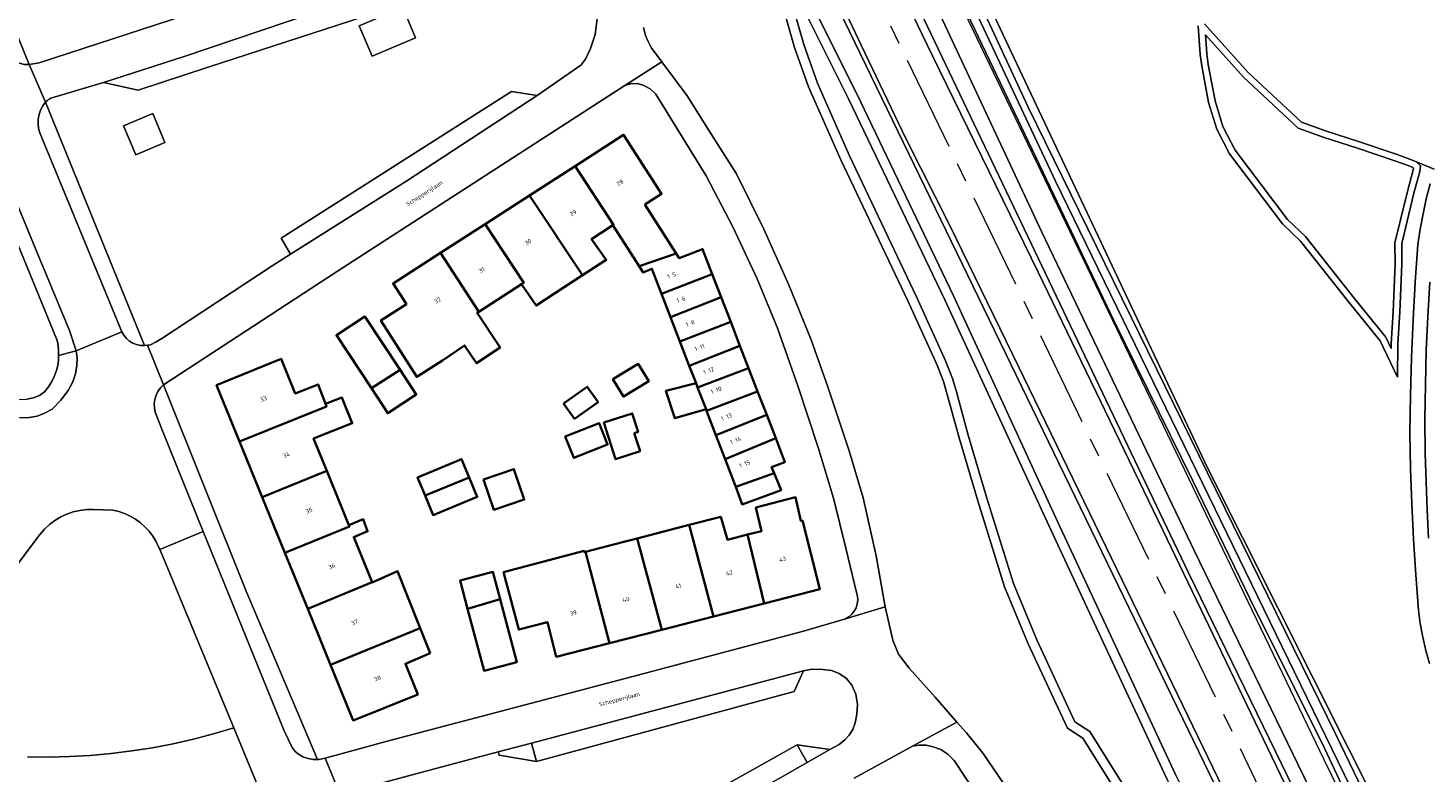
# Model space of a CAD drawing. Header units: metres. Extents: x 229229 to 231729, y 593167 to 595667.
# Tile 136 of 256: x 230561 to 230707, y 593709 to 593787. Entities that reach past the tile are written whole.
import ezdxf
from ezdxf.enums import TextEntityAlignment as Align

# ---------------------------------------------------------------- set-up
doc = ezdxf.new("R2010")
doc.units = ezdxf.units.M
doc.linetypes.add('AM-AS', pattern=[16, 10, -2, 2, -2])
for name, color, linetype, lineweight in [('B-WE-AM-AS_SPOOR-G', 10, 'AM-AS', 18), ('B-WE-GR-GRAS-GV', 60, 'Continuous', 13), ('B-WE-GR-GROENVOORZIENING-GV', 80, 'Continuous', 18), ('B-WE-GW-TALUD_KRUIN-G', 90, 'Continuous', 18), ('B-WE-IE-TERREINAFSCHEIDING_KUNSTMATIG_HEKWERK-G', 20, 'IE-TERREINAFSCHEIDING-KUNSTMATIG', 18), ('B-WE-OG-BEBOUWING-GV', 7, 'Continuous', 35), ('B-WE-OG-BEBOUWING-T18', 10, 'Continuous', 18), ('B-WE-OG-TERREIN_ERF-GV', 7, 'Continuous', 18), ('B-WE-OG-TOPOGRAFIE-T18', 10, 'Continuous', 18), ('B-WE-OG-WATER-GV', 130, 'Continuous', 18), ('B-WE-OG-WATER_SLOOT-GV', 120, 'Continuous', 18), ('B-WE-VH-VERHARDING_GESLOTEN-GV', 252, 'Continuous', 18), ('B-WE-VH-VERHARDING_HALFVERHARDING-GV', 252, 'Continuous', 18), ('B-WE-VH-VERHARDING_OPEN-GV', 252, 'Continuous', 18)]:
    doc.layers.add(name, color=color, linetype=linetype, lineweight=lineweight)
doc.styles.add('NLCS-ISO-M250-T18', font='NLCS-ISO.ttf', dxfattribs={"height": 0.45})
doc.linetypes.add('IE-TERREINAFSCHEIDING-KUNSTMATIG', pattern='A,4,[82,NLCS.SHX,S=0.75,R=90,X=0,Y=0],4,-2', length=10)

msp = doc.modelspace()

# ---------------------------------------------------------------- linework, layer by layer
at = {"layer": 'B-WE-AM-AS_SPOOR-G'}
msp.add_lwpolyline([(230951.44, 593166.818), (230810.226, 593458.066), (230592.127, 593908.8), (230585.772, 593921.529), (230576.722, 593940.573), (230569.244, 593957.571), (230567.217, 593962.522), (230565.577, 593966.849), (230558.025, 593987.803)], dxfattribs=at)
at = {"layer": 'B-WE-GR-GRAS-GV'}
for points in [[(230626.985, 593845.404), (230681.976, 593730.313), (230761.22, 593567.578)], [(230761.22, 593567.578), (230681.976, 593730.313), (230626.985, 593845.404)], [(230710.558, 593656.355), (230701.48, 593674.883), (230695.549, 593687.422), (230686.063, 593706.729), (230675.585, 593728.418), (230664.163, 593751.916), (230656.98, 593766.656), (230652.388, 593775.776), (230647.735, 593785.461), (230641.464, 593798.766), (230636.689, 593808.698), (230629.272, 593823.856), (230622.606, 593837.879), (230621.489, 593839.487), (230622.242, 593837.9), (230631.304, 593818.277), (230692.583, 593691.881), (230714.704, 593645.849)], [(230720.371, 593654.752), (230682.571, 593732.579), (230666.596, 593765.96), (230644.807, 593812.611)], [(230644.807, 593812.611), (230666.596, 593765.96), (230682.571, 593732.579), (230720.371, 593654.752)], [(230644.115, 593807.311), (230655.179, 593784.426), (230666.233, 593761.797), (230679.275, 593734.773), (230691.989, 593708.331), (230702.901, 593685.935), (230710.648, 593670.063)], [(230716.345, 593669.923), (230702.61, 593698.269), (230695.958, 593712.49), (230688.971, 593726.424), (230682.366, 593740.022), (230674.135, 593756.733), (230661.501, 593783.164), (230652.935, 593801.12)]]:
    msp.add_lwpolyline(points, dxfattribs=at)
at = {"layer": 'B-WE-GR-GROENVOORZIENING-GV'}
for points in [[(230634.146, 593846.883), (230683.904, 593741.366), (230702.443, 593704.53), (230711.224, 593685.963)], [(230714.704, 593645.849), (230692.583, 593691.881), (230631.304, 593818.277)], [(230634.353, 593806.218), (230647.294, 593780.369), (230657.38, 593759.307), (230668.501, 593735.173), (230680.584, 593709.213), (230682.872, 593704.693), (230688.001, 593694.048), (230695.319, 593679.635), (230703.573, 593662.387), (230714.281, 593640.947)], [(230606.639, 593792.127), (230579.379, 593783.232), (230572.027, 593780.833), (230568.405, 593781.629), (230562.912, 593779.977), (230562.785, 593779.915), (230562.664, 593779.843), (230562.549, 593779.762), (230562.441, 593779.672), (230562.34, 593779.573), (230572.723, 593754.107), (230573.029, 593754.147), (230573.334, 593754.187), (230573.93, 593754.487), (230574.521, 593754.847), (230586.073, 593762.461), (230587.986, 593763.666), (230586.995, 593765.347), (230611.124, 593780.696), (230613.804, 593780.278), (230618.362, 593783.433), (230618.852, 593784.082), (230619.379, 593785.192), (230619.877, 593786.666), (230620.062, 593788.335)], [(230676.792, 593703.606), (230672.806, 593709.94), (230670.886, 593713.023), (230669.284, 593714.07), (230665.187, 593722.902), (230662.699, 593728.862), (230659.898, 593737.858), (230657.956, 593744.445), (230656.705, 593748.984), (230656.321, 593750.345), (230655.654, 593752.05), (230652.603, 593758.798), (230645.561, 593773.537), (230642.192, 593781.183), (230640.745, 593785.294), (230639.507, 593789.585)], [(230624.924, 593787.389), (230625.132, 593786.536), (230625.368, 593785.984), (230625.716, 593785.308), (230626.83, 593783.795), (230629.486, 593780.228), (230631.972, 593776.278), (230634.664, 593772.056), (230637.504, 593766.295), (230640.083, 593760.527), (230642.474, 593754.709), (230644.21, 593749.792), (230646.448, 593743.086), (230647.928, 593738.159), (230649.275, 593732.088), (230650.221, 593726.761), (230651.019, 593723.292), (230651.623, 593721.816), (230652.733, 593720.351), (230655.442, 593717.3), (230657.723, 593714.715), (230658.723, 593713.582), (230660.476, 593711.428), (230662.619, 593708.242)], [(230707.661, 593772.578), (230705.83, 593773.332), (230706.246, 593772.899), (230706.16, 593772.331), (230705.543, 593770.038), (230704.843, 593767.106), (230704.269, 593764.777), (230704.271, 593762.654), (230704.07, 593757.597), (230703.871, 593754.288), (230703.817, 593750.798), (230702.011, 593754.592), (230698.735, 593758.633), (230693.68, 593765.041), (230691.785, 593766.839), (230686.234, 593774.165), (230684.913, 593776.753), (230684.06, 593779.551), (230683.344, 593783.384), (230683.174, 593784.555), (230682.967, 593787.557)], [(230683.641, 593787.762), (230688.217, 593782.679), (230693.798, 593777.473), (230696.284, 593776.573), (230699.857, 593775.408), (230703.794, 593774.102), (230705.209, 593773.587), (230705.83, 593773.332), (230707.661, 593772.578)], [(230707.169, 593720.825), (230706.789, 593722.204), (230706.471, 593723.599), (230706.214, 593725.007), (230706.02, 593726.425), (230705.743, 593730.128), (230705.515, 593733.834), (230705.335, 593737.543), (230705.204, 593741.255), (230705.121, 593744.967), (230705.185, 593748.915), (230705.299, 593752.862), (230705.464, 593756.807), (230705.679, 593760.749), (230705.945, 593764.689), (230706.202, 593766.284), (230706.503, 593767.872), (230706.846, 593769.451), (230707.233, 593771.02)], [(230560.475, 593711.076), (230562.663, 593711.05), (230564.851, 593711.098), (230567.035, 593711.22), (230569.214, 593711.416), (230571.386, 593711.685), (230573.547, 593712.028), (230575.695, 593712.443), (230577.828, 593712.93), (230579.943, 593713.49), (230582.038, 593714.12), (230574.806, 593731.627), (230574.309, 593732.776), (230573.89, 593733.627), (230573.562, 593734.173), (230573.181, 593734.682), (230572.751, 593735.151), (230572.275, 593735.574), (230571.76, 593735.946), (230571.209, 593736.265), (230570.628, 593736.526), (230570.025, 593736.728), (230569.404, 593736.867), (230567.367, 593736.942), (230566.656, 593736.936), (230565.949, 593736.854), (230565.255, 593736.698), (230564.581, 593736.47), (230563.936, 593736.172), (230563.325, 593735.807), (230562.756, 593735.38), (230562.236, 593734.895), (230561.77, 593734.358), (230559.331, 593731.135)], [(230616.499, 593698.601), (230640.99, 593712.346), (230644.437, 593711.825), (230645.386, 593712.364), (230646.003, 593712.85), (230646.46, 593713.327), (230646.822, 593713.942), (230647.083, 593714.647), (230647.267, 593715.526), (230647.314, 593716.544), (230647.144, 593717.625), (230646.73, 593718.577), (230646.178, 593719.262), (230645.411, 593719.797), (230644.617, 593720.094), (230643.678, 593720.225), (230642.53, 593720.24), (230641.678, 593720.078), (230640.703, 593717.923), (230613.717, 593710.576), (230609.815, 593711.262), (230609.729, 593711.583), (230593.824, 593707.34)], [(230589.27, 593696.612), (230582.038, 593714.12), (230579.943, 593713.49), (230577.828, 593712.93), (230575.695, 593712.443), (230573.547, 593712.028), (230571.386, 593711.685), (230569.214, 593711.416), (230567.035, 593711.22), (230564.851, 593711.098), (230562.663, 593711.05), (230560.475, 593711.076)]]:
    msp.add_lwpolyline(points, dxfattribs=at)
for points in [[(230596.523, 593784.373), (230595.186, 593787.541), (230599.734, 593789.461), (230601.071, 593786.294)], [(230683.734, 593786.613), (230683.87, 593784.629), (230684.034, 593783.498), (230684.74, 593779.717), (230685.565, 593777.017), (230686.83, 593774.539), (230692.307, 593767.307), (230694.198, 593765.515), (230699.281, 593759.071), (230702.607, 593754.968), (230703.163, 593753.8), (230703.171, 593754.314), (230703.37, 593757.631), (230703.571, 593762.668), (230703.569, 593764.861), (230704.163, 593767.272), (230704.865, 593770.21), (230705.474, 593772.475), (230705.502, 593772.663), (230705.428, 593772.74), (230704.957, 593772.935), (230703.564, 593773.44), (230699.639, 593774.744), (230696.056, 593775.911), (230693.426, 593776.863), (230687.717, 593782.187)], [(230574.85, 593775.347), (230571.794, 593774.052), (230570.505, 593777.094), (230573.561, 593778.389)]]:
    msp.add_lwpolyline(points, close=True, dxfattribs=at)
at = {"layer": 'B-WE-GW-TALUD_KRUIN-G'}
msp.add_lwpolyline([(230603.077, 593913.778), (230602.721, 593916.177), (230600.51, 593922.87), (230599.691, 593924.731), (230599.319, 593924.856), (230592.327, 593922.892), (230591.833, 593922.445), (230591.39, 593921.779), (230591.506, 593920.545), (230595.834, 593910.6), (230626.985, 593845.404), (230681.976, 593730.313), (230761.22, 593567.578)], dxfattribs=at)
at = {"layer": 'B-WE-IE-TERREINAFSCHEIDING_KUNSTMATIG_HEKWERK-G'}
msp.add_lwpolyline([(230770.494, 593556.878), (230771.016, 593557.711), (230766.434, 593566.315), (230760.916, 593578.002), (230738.462, 593623.497), (230707.07, 593688.44), (230696.196, 593710.695), (230655.366, 593795.529), (230640.441, 593827.835), (230634.124, 593841.936), (230624.884, 593863.695), (230619.271, 593878.835), (230612.144, 593897.565), (230605.533, 593915.284), (230604.065, 593919.669), (230604.094, 593924.37), (230603.984, 593926.461), (230602.01, 593925.993), (230597.035, 593925.529)], dxfattribs=at)
at = {"layer": 'B-WE-OG-BEBOUWING-GV'}
for points in [[(230625.07, 593768.853), (230626.822, 593769.984), (230622.837, 593776.159), (230617.772, 593772.89), (230621.801, 593766.744), (230621.716, 593766.688), (230624.463, 593762.415), (230628.345, 593763.732)], [(230617.772, 593772.89), (230613.012, 593769.818), (230618.558, 593761.454), (230621.035, 593763.072), (230619.49, 593765.252), (230621.716, 593766.688), (230621.801, 593766.744)], [(230613.012, 593769.818), (230608.34, 593766.803), (230612.396, 593760.673), (230612.171, 593760.528), (230613.702, 593758.285), (230618.558, 593761.454)], [(230607.687, 593757.634), (230612.171, 593760.528), (230612.396, 593760.673), (230608.34, 593766.803), (230603.676, 593763.793)], [(230603.676, 593763.793), (230598.714, 593760.59), (230600.108, 593758.428), (230597.44, 593756.737), (230601.204, 593750.83), (230603.901, 593752.552), (230606.203, 593754.118), (230607.437, 593752.247), (230609.923, 593753.903), (230607.515, 593757.523), (230607.687, 593757.634)], [(230626.816, 593759.521), (230632.113, 593761.589), (230631.102, 593764.2), (230628.652, 593763.252), (230628.345, 593763.732), (230624.463, 593762.415), (230624.899, 593761.737), (230625.804, 593762.149)], [(230632.113, 593761.589), (230626.816, 593759.521), (230627.754, 593757.084), (230633.052, 593759.165)], [(230633.052, 593759.165), (230627.754, 593757.084), (230628.734, 593754.538), (230634.05, 593756.586)], [(230599.455, 593751.566), (230595.78, 593757.143), (230592.796, 593755.177), (230596.449, 593749.635)], [(230629.72, 593751.978), (230635.018, 593754.085), (230634.05, 593756.586), (230628.734, 593754.538)], [(230635.018, 593754.085), (230629.72, 593751.978), (230630.42, 593750.16), (230630.593, 593749.711), (230635.922, 593751.751)], [(230588.477, 593749.097), (230587.002, 593752.717), (230580.256, 593749.969), (230582.662, 593744.063), (230591.758, 593747.739), (230591.653, 593748.012), (230590.877, 593750.033)], [(230621.73, 593750.592), (230622.828, 593748.769), (230625.483, 593750.369), (230624.384, 593752.192)], [(230631.524, 593747.292), (230636.865, 593749.314), (230635.922, 593751.751), (230630.593, 593749.711), (230631.468, 593747.438)], [(230599.455, 593751.566), (230596.449, 593749.635), (230598.165, 593747.03), (230601.149, 593748.996)], [(230616.567, 593748.048), (230617.697, 593746.449), (230620.167, 593748.195), (230619.038, 593749.794)], [(230630.42, 593750.16), (230627.274, 593749.354), (230628.195, 593746.508), (230631.468, 593747.438), (230630.593, 593749.711)], [(230631.524, 593747.292), (230632.505, 593744.744), (230637.818, 593746.854), (230636.865, 593749.314)], [(230591.653, 593748.012), (230591.758, 593747.739), (230582.662, 593744.063), (230585.032, 593738.245), (230591.778, 593740.993), (230590.401, 593744.374), (230594.442, 593745.974), (230593.367, 593748.669)], [(230616.743, 593744.596), (230617.632, 593742.346), (230621.174, 593743.745), (230620.285, 593745.995)], [(230623.952, 593744.946), (230624.353, 593745.073), (230623.742, 593747.007), (230620.787, 593746.052), (230621.992, 593742.232), (230624.561, 593743.062)], [(230638.766, 593744.405), (230637.818, 593746.854), (230632.505, 593744.744), (230633.472, 593742.233)], [(230638.592, 593740.745), (230638.331, 593741.373), (230639.73, 593741.915), (230638.766, 593744.405), (230633.472, 593742.233), (230634.39, 593739.848), (230634.587, 593739.309)], [(230602.063, 593738.407), (230606.689, 593740.294), (230605.893, 593742.22), (230601.276, 593740.311)], [(230587.403, 593732.427), (230594.147, 593735.178), (230594.094, 593735.31), (230591.778, 593740.993), (230585.032, 593738.245)], [(230606.689, 593740.294), (230602.063, 593738.407), (230602.906, 593736.369), (230607.522, 593738.277)], [(230608.191, 593740.106), (230609.273, 593736.912), (230612.454, 593737.99), (230611.372, 593741.184)], [(230638.592, 593740.745), (230634.587, 593739.309), (230635.254, 593737.488), (230639.325, 593738.978)], [(230637.552, 593727.128), (230643.394, 593728.629), (230641.552, 593735.796), (230641.398, 593735.756), (230640.827, 593738.232), (230636.695, 593737.175), (230637.289, 593734.7), (230635.807, 593734.319)], [(230589.789, 593726.57), (230596.516, 593729.364), (230594.598, 593734.071), (230596.056, 593734.668), (230595.579, 593735.954), (230594.094, 593735.31), (230594.147, 593735.178), (230587.403, 593732.427)], [(230633.709, 593733.78), (230633.012, 593736.196), (230629.698, 593735.338), (230632.26, 593725.768), (230637.552, 593727.128), (230635.807, 593734.319)], [(230629.698, 593735.338), (230624.273, 593733.935), (230626.844, 593724.377), (230632.26, 593725.768)], [(230626.844, 593724.377), (230624.273, 593733.935), (230622.86, 593733.569), (230618.868, 593732.508), (230621.362, 593722.968)], [(230618.868, 593732.508), (230618.762, 593732.48), (230618.723, 593732.626), (230610.278, 593730.381), (230611.871, 593724.388), (230614.865, 593725.173), (230615.799, 593721.539), (230621.362, 593722.968)], [(230596.516, 593729.364), (230589.789, 593726.57), (230592.178, 593720.704), (230601.554, 593724.528), (230599.184, 593730.496), (230596.532, 593729.326)], [(230609.924, 593727.578), (230609.166, 593730.428), (230605.73, 593729.515), (230606.517, 593726.553)], [(230609.924, 593727.578), (230606.517, 593726.553), (230608.239, 593720.074), (230611.676, 593720.987)], [(230592.178, 593720.704), (230594.559, 593714.861), (230601.305, 593717.609), (230600.003, 593720.805), (230602.588, 593721.923), (230601.554, 593724.528)]]:
    msp.add_lwpolyline(points, close=True, dxfattribs=at)
at = {"layer": 'B-WE-OG-TERREIN_ERF-GV'}
for points in [[(230482.434, 593805.541), (230526.575, 593772.436), (230557.41, 593749.039), (230558.412, 593748.68), (230558.933, 593748.496), (230559.592, 593748.45), (230560.38, 593748.479), (230561.101, 593748.62), (230561.709, 593748.87), (230562.237, 593749.268), (230562.663, 593749.777), (230563.015, 593750.341), (230563.259, 593750.869), (230563.496, 593751.49), (230563.643, 593752.027), (230563.702, 593752.543), (230563.714, 593753.061), (230563.719, 593753.375), (230563.707, 593753.688), (230563.68, 593754.001), (230563.637, 593754.312), (230563.578, 593754.62), (230550.893, 593785.502), (230537.556, 593817.494)], [(230552.212, 593804.193), (230560.645, 593783.518), (230561.679, 593783.694), (230580.098, 593789.67)], [(230707.201, 593760.742), (230706.993, 593757.158), (230706.841, 593753.571), (230706.746, 593749.982), (230706.709, 593746.391), (230706.728, 593742.801), (230706.821, 593739.851), (230706.943, 593736.902), (230707.092, 593733.954)], [(230661.23, 593704.948), (230657.437, 593710.674), (230656.782, 593711.347), (230656.035, 593711.827), (230655.244, 593712.129), (230654.521, 593712.277), (230653.743, 593712.309), (230653.068, 593712.181), (230646.964, 593708.858)]]:
    msp.add_lwpolyline(points, dxfattribs=at)
for points in [[(230643.242, 593743.345), (230641.078, 593749.899), (230638.934, 593755.923), (230638.942, 593755.923), (230636.806, 593761.074), (230634.301, 593766.451), (230631.476, 593771.861), (230626.219, 593780.394), (230625.63, 593780.955), (230624.901, 593781.362), (230624.26, 593781.521), (230623.576, 593781.49), (230622.962, 593781.302), (230612.443, 593774.523), (230592.815, 593761.826), (230574.681, 593749.988), (230583.351, 593728.403), (230590.803, 593710.783), (230590.984, 593710.778), (230591.629, 593710.948), (230598.248, 593712.753), (230623.684, 593719.439), (230641.675, 593724.216), (230646.062, 593725.523), (230646.416, 593725.73), (230646.725, 593725.998), (230646.981, 593726.317), (230647.174, 593726.679), (230647.298, 593727.069), (230647.349, 593727.476), (230647.325, 593727.884), (230647.226, 593728.282), (230646.123, 593732.767), (230644.807, 593738.145)], [(230628.195, 593746.508), (230627.274, 593749.354), (230630.42, 593750.16), (230629.72, 593751.978), (230628.734, 593754.538), (230627.754, 593757.084), (230626.816, 593759.521), (230625.804, 593762.149), (230624.899, 593761.737), (230624.463, 593762.415), (230621.716, 593766.688), (230619.49, 593765.252), (230621.035, 593763.072), (230618.558, 593761.454), (230613.702, 593758.285), (230612.171, 593760.528), (230607.687, 593757.634), (230607.515, 593757.523), (230609.923, 593753.903), (230607.437, 593752.247), (230606.203, 593754.118), (230603.901, 593752.552), (230601.204, 593750.83), (230597.44, 593756.737), (230600.108, 593758.428), (230598.714, 593760.59), (230603.676, 593763.793), (230608.34, 593766.803), (230613.012, 593769.818), (230617.772, 593772.89), (230622.837, 593776.159), (230626.822, 593769.984), (230625.07, 593768.853), (230628.345, 593763.732), (230628.652, 593763.252), (230631.102, 593764.2), (230632.113, 593761.589), (230633.052, 593759.165), (230634.05, 593756.586), (230635.018, 593754.085), (230635.922, 593751.751), (230636.865, 593749.314), (230637.818, 593746.854), (230638.766, 593744.405), (230639.73, 593741.915), (230638.331, 593741.373), (230638.592, 593740.745), (230639.325, 593738.978), (230635.254, 593737.488), (230634.587, 593739.309), (230634.39, 593739.848), (230633.472, 593742.233), (230632.505, 593744.744), (230631.524, 593747.292), (230631.468, 593747.438)], [(230601.149, 593748.996), (230598.165, 593747.03), (230596.449, 593749.635), (230592.796, 593755.177), (230595.78, 593757.143), (230599.455, 593751.566)], [(230591.653, 593748.012), (230593.367, 593748.669), (230594.442, 593745.974), (230590.401, 593744.374), (230591.778, 593740.993), (230594.094, 593735.31), (230595.579, 593735.954), (230596.056, 593734.668), (230594.598, 593734.071), (230596.516, 593729.364), (230596.532, 593729.326), (230599.184, 593730.496), (230601.554, 593724.528), (230602.588, 593721.923), (230600.003, 593720.805), (230601.305, 593717.609), (230594.559, 593714.861), (230592.178, 593720.704), (230589.789, 593726.57), (230587.403, 593732.427), (230585.032, 593738.245), (230582.662, 593744.063), (230580.256, 593749.969), (230587.002, 593752.717), (230588.477, 593749.097), (230590.877, 593750.033)], [(230621.73, 593750.592), (230624.384, 593752.192), (230625.483, 593750.369), (230622.828, 593748.769)], [(230616.567, 593748.048), (230619.038, 593749.794), (230620.167, 593748.195), (230617.697, 593746.449)], [(230617.632, 593742.346), (230616.743, 593744.596), (230620.285, 593745.995), (230621.174, 593743.745)], [(230620.787, 593746.052), (230623.742, 593747.007), (230624.353, 593745.073), (230623.952, 593744.946), (230624.561, 593743.062), (230621.992, 593742.232)], [(230606.689, 593740.294), (230607.522, 593738.277), (230602.906, 593736.369), (230602.063, 593738.407), (230601.276, 593740.311), (230605.893, 593742.22)], [(230612.454, 593737.99), (230609.273, 593736.912), (230608.191, 593740.106), (230611.372, 593741.184)], [(230618.723, 593732.626), (230618.762, 593732.48), (230618.868, 593732.508), (230622.86, 593733.569), (230624.273, 593733.935), (230629.698, 593735.338), (230633.012, 593736.196), (230633.709, 593733.78), (230635.807, 593734.319), (230637.289, 593734.7), (230636.695, 593737.175), (230640.827, 593738.232), (230641.398, 593735.756), (230641.552, 593735.796), (230643.394, 593728.629), (230637.552, 593727.128), (230632.26, 593725.768), (230626.844, 593724.377), (230621.362, 593722.968), (230615.799, 593721.539), (230614.865, 593725.173), (230611.871, 593724.388), (230610.278, 593730.381)], [(230609.924, 593727.578), (230611.676, 593720.987), (230608.239, 593720.074), (230606.517, 593726.553), (230605.73, 593729.515), (230609.166, 593730.428)]]:
    msp.add_lwpolyline(points, close=True, dxfattribs=at)
at = {"layer": 'B-WE-OG-WATER-GV'}
for points in [[(230726.148, 593653.725), (230697.39, 593713.4), (230665.194, 593779.034), (230646.129, 593820.147)], [(230647.784, 593814.411), (230668.055, 593771.292), (230690.471, 593725.223), (230706.024, 593693.292), (230726.277, 593651.273)], [(230713.38, 593640.512), (230702.675, 593661.948), (230694.422, 593679.193), (230687.105, 593693.605), (230681.975, 593704.25), (230679.684, 593708.776), (230667.594, 593734.753), (230656.475, 593758.882), (230646.396, 593779.929), (230633.459, 593805.771)], [(230640.441, 593789.957), (230641.698, 593785.599), (230643.123, 593781.551), (230646.47, 593773.954), (230653.51, 593759.22), (230656.576, 593752.438), (230657.27, 593750.664), (230657.668, 593749.253), (230658.918, 593744.719), (230660.855, 593738.148), (230663.64, 593729.204), (230666.102, 593723.305), (230670.071, 593714.75), (230671.618, 593713.739), (230673.654, 593710.471), (230677.665, 593704.097)]]:
    msp.add_lwpolyline(points, dxfattribs=at)
at = {"layer": 'B-WE-OG-WATER_SLOOT-GV'}
for points in [[(230711.224, 593685.963), (230702.443, 593704.53), (230683.904, 593741.366), (230634.146, 593846.883)], [(230646.129, 593820.147), (230665.194, 593779.034), (230697.39, 593713.4), (230726.148, 593653.725)], [(230726.277, 593651.273), (230706.024, 593693.292), (230690.471, 593725.223), (230668.055, 593771.292), (230647.784, 593814.411)], [(230714.281, 593640.947), (230703.573, 593662.387), (230695.319, 593679.635), (230688.001, 593694.048), (230682.872, 593704.693), (230680.584, 593709.213), (230668.501, 593735.173), (230657.38, 593759.307), (230647.294, 593780.369), (230634.353, 593806.218)], [(230633.459, 593805.771), (230646.396, 593779.929), (230656.475, 593758.882), (230667.594, 593734.753), (230679.684, 593708.776), (230681.975, 593704.25), (230687.105, 593693.605), (230694.422, 593679.193), (230702.675, 593661.948), (230713.38, 593640.512)], [(230652.935, 593801.12), (230661.501, 593783.164), (230674.135, 593756.733), (230682.366, 593740.022), (230688.971, 593726.424), (230695.958, 593712.49), (230702.61, 593698.269), (230716.345, 593669.923)], [(230677.665, 593704.097), (230673.654, 593710.471), (230671.618, 593713.739), (230670.071, 593714.75), (230666.102, 593723.305), (230663.64, 593729.204), (230660.855, 593738.148), (230658.918, 593744.719), (230657.668, 593749.253), (230657.27, 593750.664), (230656.576, 593752.438), (230653.51, 593759.22), (230646.47, 593773.954), (230643.123, 593781.551), (230641.698, 593785.599), (230640.441, 593789.957)], [(230639.507, 593789.585), (230640.745, 593785.294), (230642.192, 593781.183), (230645.561, 593773.537), (230652.603, 593758.798), (230655.654, 593752.05), (230656.321, 593750.345), (230656.705, 593748.984), (230657.956, 593744.445), (230659.898, 593737.858), (230662.699, 593728.862), (230665.187, 593722.902), (230669.284, 593714.07), (230670.886, 593713.023), (230672.806, 593709.94), (230676.792, 593703.606)], [(230682.967, 593787.557), (230683.174, 593784.555), (230683.344, 593783.384), (230684.06, 593779.551), (230684.913, 593776.753), (230686.234, 593774.165), (230691.785, 593766.839), (230693.68, 593765.041), (230698.735, 593758.633), (230702.011, 593754.592), (230703.817, 593750.798), (230703.871, 593754.288), (230704.07, 593757.597), (230704.271, 593762.654), (230704.269, 593764.777), (230704.843, 593767.106), (230705.543, 593770.038), (230706.16, 593772.331), (230706.246, 593772.899), (230705.83, 593773.332), (230705.209, 593773.587), (230703.794, 593774.102), (230699.857, 593775.408), (230696.284, 593776.573), (230693.798, 593777.473), (230688.217, 593782.679), (230683.641, 593787.762)]]:
    msp.add_lwpolyline(points, dxfattribs=at)
msp.add_lwpolyline([(230683.734, 593786.613), (230687.717, 593782.187), (230693.426, 593776.863), (230696.056, 593775.911), (230699.639, 593774.744), (230703.564, 593773.44), (230704.957, 593772.935), (230705.428, 593772.74), (230705.502, 593772.663), (230705.474, 593772.475), (230704.865, 593770.21), (230704.163, 593767.272), (230703.569, 593764.861), (230703.571, 593762.668), (230703.37, 593757.631), (230703.171, 593754.314), (230703.163, 593753.8), (230702.607, 593754.968), (230699.281, 593759.071), (230694.198, 593765.515), (230692.307, 593767.307), (230686.83, 593774.539), (230685.565, 593777.017), (230684.74, 593779.717), (230684.034, 593783.498), (230683.87, 593784.629)], close=True, dxfattribs=at)
at = {"layer": 'B-WE-VH-VERHARDING_GESLOTEN-GV'}
for points in [[(230707.233, 593771.02), (230706.846, 593769.451), (230706.503, 593767.872), (230706.202, 593766.284), (230705.945, 593764.689), (230705.679, 593760.749), (230705.464, 593756.807), (230705.299, 593752.862), (230705.185, 593748.915), (230705.121, 593744.967), (230705.204, 593741.255), (230705.335, 593737.543), (230705.515, 593733.834), (230705.743, 593730.128), (230706.02, 593726.425), (230706.214, 593725.007), (230706.471, 593723.599), (230706.789, 593722.204), (230707.169, 593720.825)], [(230707.092, 593733.954), (230706.943, 593736.902), (230706.821, 593739.851), (230706.728, 593742.801), (230706.709, 593746.391), (230706.746, 593749.982), (230706.841, 593753.571), (230706.993, 593757.158), (230707.201, 593760.742)], [(230593.183, 593707.138), (230591.629, 593710.948), (230590.984, 593710.778), (230590.803, 593710.783), (230590.37, 593710.796), (230589.83, 593710.898), (230589.281, 593711.06), (230588.813, 593711.344), (230588.486, 593711.647), (230588.173, 593712.052), (230587.328, 593713.793), (230578.862, 593734.648), (230574.309, 593732.776), (230574.806, 593731.627), (230582.038, 593714.12), (230589.27, 593696.612)]]:
    msp.add_lwpolyline(points, dxfattribs=at)
at = {"layer": 'B-WE-VH-VERHARDING_HALFVERHARDING-GV'}
for points in [[(230710.648, 593670.063), (230702.901, 593685.935), (230691.989, 593708.331), (230679.275, 593734.773), (230666.233, 593761.797), (230655.179, 593784.426), (230644.115, 593807.311)], [(230641.464, 593798.766), (230647.735, 593785.461), (230652.388, 593775.776), (230656.98, 593766.656), (230664.163, 593751.916), (230675.585, 593728.418), (230686.063, 593706.729), (230695.549, 593687.422), (230701.48, 593674.883), (230710.558, 593656.355)]]:
    msp.add_lwpolyline(points, dxfattribs=at)
at = {"layer": 'B-WE-VH-VERHARDING_OPEN-GV'}
for points in [[(230537.556, 593817.494), (230550.893, 593785.502), (230563.578, 593754.62), (230563.637, 593754.312), (230563.68, 593754.001), (230563.707, 593753.688), (230563.719, 593753.375), (230563.714, 593753.061), (230565.562, 593753.57), (230564.856, 593755.693), (230561.318, 593764.149), (230516.774, 593872.399)], [(230516.774, 593872.399), (230561.318, 593764.149), (230564.856, 593755.693), (230565.562, 593753.57), (230570.333, 593755.551), (230561.751, 593776.359), (230561.627, 593776.83), (230561.572, 593777.315), (230561.59, 593777.802), (230561.677, 593778.281), (230561.834, 593778.743), (230562.057, 593779.176), (230562.34, 593779.573), (230560.645, 593783.518), (230560.101, 593783.521), (230559.537, 593783.683), (230559.07, 593783.879), (230558.568, 593784.224), (230558.214, 593784.639), (230545.681, 593815.392)], [(230580.098, 593789.67), (230561.679, 593783.694), (230560.645, 593783.518), (230562.34, 593779.573), (230562.441, 593779.672), (230562.549, 593779.762), (230562.664, 593779.843), (230562.785, 593779.915), (230562.912, 593779.977), (230568.405, 593781.629), (230576.863, 593784.36), (230590.288, 593788.87)], [(230620.062, 593788.335), (230619.877, 593786.666), (230619.379, 593785.192), (230618.852, 593784.082), (230618.362, 593783.433), (230613.804, 593780.278), (230600.065, 593771.272), (230587.986, 593763.666), (230586.073, 593762.461), (230574.521, 593754.847), (230573.93, 593754.487), (230573.334, 593754.187), (230573.029, 593754.147), (230574.681, 593749.988), (230592.815, 593761.826), (230612.443, 593774.523), (230622.962, 593781.302), (230626.83, 593783.795), (230625.716, 593785.308), (230625.368, 593785.984), (230625.132, 593786.536), (230624.924, 593787.389)], [(230559.331, 593731.135), (230561.77, 593734.358), (230562.236, 593734.895), (230562.756, 593735.38), (230563.325, 593735.807), (230563.936, 593736.172), (230564.581, 593736.47), (230565.255, 593736.698), (230565.949, 593736.854), (230566.656, 593736.936), (230567.367, 593736.942), (230569.404, 593736.867), (230570.025, 593736.728), (230570.628, 593736.526), (230571.209, 593736.265), (230571.76, 593735.946), (230572.275, 593735.574), (230572.751, 593735.151), (230573.181, 593734.682), (230573.562, 593734.173), (230573.89, 593733.627), (230574.309, 593732.776), (230578.862, 593734.648), (230574.585, 593745.185), (230573.83, 593747.144), (230573.742, 593747.583), (230573.727, 593748.03), (230573.784, 593748.474), (230573.912, 593748.902), (230574.108, 593749.304), (230574.367, 593749.67), (230574.681, 593749.988), (230573.029, 593754.147), (230572.723, 593754.107), (230572.3, 593754.119), (230571.885, 593754.203), (230571.49, 593754.357), (230571.128, 593754.576), (230570.808, 593754.854), (230570.541, 593755.182), (230570.333, 593755.551), (230565.562, 593753.57), (230565.67, 593752.814), (230565.626, 593752.015), (230565.493, 593751.151), (230565.191, 593750.308), (230564.713, 593749.42), (230563.957, 593748.377), (230563.029, 593747.457), (230562.24, 593747.021), (230561.481, 593746.729), (230560.621, 593746.576), (230559.616, 593746.55)], [(230559.616, 593746.55), (230560.621, 593746.576), (230561.481, 593746.729), (230562.24, 593747.021), (230563.029, 593747.457), (230563.957, 593748.377), (230564.713, 593749.42), (230565.191, 593750.308), (230565.493, 593751.151), (230565.626, 593752.015), (230565.67, 593752.814), (230565.562, 593753.57), (230563.714, 593753.061), (230563.702, 593752.543), (230563.643, 593752.027), (230563.496, 593751.49), (230563.259, 593750.869), (230563.015, 593750.341), (230562.663, 593749.777), (230562.237, 593749.268), (230561.709, 593748.87), (230561.101, 593748.62), (230560.38, 593748.479)], [(230646.964, 593708.858), (230653.068, 593712.181), (230657.723, 593714.715), (230655.442, 593717.3), (230652.733, 593720.351), (230651.623, 593721.816), (230651.019, 593723.292), (230650.221, 593726.761), (230646.062, 593725.523), (230641.675, 593724.216), (230623.684, 593719.439), (230598.248, 593712.753), (230591.629, 593710.948), (230593.183, 593707.138)], [(230593.824, 593707.34), (230609.729, 593711.583), (230613.203, 593712.508), (230641.678, 593720.078), (230642.53, 593720.24), (230643.678, 593720.225), (230644.617, 593720.094), (230645.411, 593719.797), (230646.178, 593719.262), (230646.73, 593718.577), (230647.144, 593717.625), (230647.314, 593716.544), (230647.267, 593715.526), (230647.083, 593714.647), (230646.822, 593713.942), (230646.46, 593713.327), (230646.003, 593712.85), (230645.386, 593712.364), (230644.437, 593711.825), (230642.055, 593710.472), (230629.795, 593703.507)], [(230662.619, 593708.242), (230660.476, 593711.428), (230658.723, 593713.582), (230657.723, 593714.715), (230653.068, 593712.181), (230653.743, 593712.309), (230654.521, 593712.277), (230655.244, 593712.129), (230656.035, 593711.827), (230656.782, 593711.347), (230657.437, 593710.674), (230661.23, 593704.948)]]:
    msp.add_lwpolyline(points, dxfattribs=at)
for points in [[(230552.212, 593804.193), (230546.124, 593819.468), (230545.826, 593819.155), (230545.578, 593818.802), (230545.383, 593818.416), (230545.247, 593818.006), (230545.172, 593817.581), (230545.16, 593817.149), (230545.211, 593816.72), (230545.324, 593816.303), (230545.681, 593815.392), (230558.214, 593784.639), (230558.568, 593784.224), (230559.07, 593783.879), (230559.537, 593783.683), (230560.101, 593783.521), (230560.645, 593783.518)], [(230576.863, 593784.36), (230568.405, 593781.629), (230572.027, 593780.833), (230579.379, 593783.232), (230606.639, 593792.127), (230607.016, 593794.292), (230590.288, 593788.87)], [(230601.071, 593786.294), (230599.734, 593789.461), (230595.186, 593787.541), (230596.523, 593784.373)], [(230646.448, 593743.086), (230644.21, 593749.792), (230642.474, 593754.709), (230640.083, 593760.527), (230637.504, 593766.295), (230634.664, 593772.056), (230631.972, 593776.278), (230629.486, 593780.228), (230626.83, 593783.795), (230622.962, 593781.302), (230623.576, 593781.49), (230624.26, 593781.521), (230624.901, 593781.362), (230625.63, 593780.955), (230626.219, 593780.394), (230631.476, 593771.861), (230634.301, 593766.451), (230636.806, 593761.074), (230638.942, 593755.923), (230638.934, 593755.923), (230641.078, 593749.899), (230643.242, 593743.345), (230644.807, 593738.145), (230646.123, 593732.767), (230647.226, 593728.282), (230647.325, 593727.884), (230647.349, 593727.476), (230647.298, 593727.069), (230647.174, 593726.679), (230646.981, 593726.317), (230646.725, 593725.998), (230646.416, 593725.73), (230646.062, 593725.523), (230650.221, 593726.761), (230649.275, 593732.088), (230647.928, 593738.159)], [(230562.34, 593779.573), (230562.057, 593779.176), (230561.834, 593778.743), (230561.677, 593778.281), (230561.59, 593777.802), (230561.572, 593777.315), (230561.627, 593776.83), (230561.751, 593776.359), (230570.333, 593755.551), (230570.541, 593755.182), (230570.808, 593754.854), (230571.128, 593754.576), (230571.49, 593754.357), (230571.885, 593754.203), (230572.3, 593754.119), (230572.723, 593754.107)], [(230586.995, 593765.347), (230587.986, 593763.666), (230600.065, 593771.272), (230613.804, 593780.278), (230611.124, 593780.696)], [(230573.561, 593778.389), (230570.505, 593777.094), (230571.794, 593774.052), (230574.85, 593775.347)], [(230574.681, 593749.988), (230574.367, 593749.67), (230574.108, 593749.304), (230573.912, 593748.902), (230573.784, 593748.474), (230573.727, 593748.03), (230573.742, 593747.583), (230573.83, 593747.144), (230574.585, 593745.185), (230578.862, 593734.648), (230587.328, 593713.793), (230588.173, 593712.052), (230588.486, 593711.647), (230588.813, 593711.344), (230589.281, 593711.06), (230589.83, 593710.898), (230590.37, 593710.796), (230590.803, 593710.783), (230583.351, 593728.403)], [(230613.717, 593710.576), (230640.703, 593717.923), (230641.678, 593720.078), (230613.203, 593712.508)], [(230609.729, 593711.583), (230609.815, 593711.262), (230613.717, 593710.576), (230613.203, 593712.508)], [(230616.499, 593698.601), (230617.429, 593696.867), (230629.795, 593703.507), (230642.055, 593710.472), (230640.99, 593712.346)], [(230644.437, 593711.825), (230640.99, 593712.346), (230642.055, 593710.472)]]:
    msp.add_lwpolyline(points, close=True, dxfattribs=at)

# ---------------------------------------------------------------- texts
at = {"layer": 'B-WE-OG-BEBOUWING-T18', "style": 'NLCS-ISO-M250-T18'}
for s, rotation, p in [('28', 32.8, (230622.474, 593771.164)), ('29', 32.8, (230617.561, 593767.993)), ('30', 33, (230612.845, 593764.95)), ('31', 33, (230608, 593762)), ('1 5', 21.1, (230627.877, 593761.45)), ('32', 32.8, (230603.364, 593758.831)), ('1 6', 21.1, (230628.853, 593758.932)), ('1 8', 21.1, (230629.821, 593756.432)), ('1 11', 21.1, (230630.804, 593753.892)), ('1 12', 21.1, (230631.74, 593751.473)), ('33', 22.1, (230585.163, 593748.525)), ('1 10', 21.1, (230632.531, 593749.431)), ('1 13', 21.1, (230633.612, 593746.639)), ('1 14', 21.1, (230634.562, 593744.186)), ('34', 22.1, (230587.551, 593742.663)), ('1 15', 21.1, (230635.518, 593741.716)), ('35', 22.1, (230589.922, 593736.846)), ('36', 22.1, (230592.3, 593731.008)), ('43', 13.4, (230639.478, 593731.753)), ('42', 14.5, (230633.91, 593730.322)), ('41', 14.5, (230628.557, 593728.947)), ('40', 14.9, (230623.107, 593727.547)), ('37', 22.1, (230594.688, 593725.146)), ('39', 14.9, (230617.585, 593726.128)), ('38', 22.1, (230597.073, 593719.292))]:
    msp.add_text(s, height=0.45, rotation=rotation, dxfattribs=at).set_placement(p, align=Align.MIDDLE)
at = {"layer": 'B-WE-OG-TOPOGRAFIE-T18', "style": 'NLCS-ISO-M250-T18'}
for rotation, p in [(32.8, (230602.021, 593769.979)), (14.9, (230622.404, 593717.051))]:
    msp.add_text('Schepperijlaan', height=0.45, rotation=rotation, dxfattribs=at).set_placement(p, align=Align.MIDDLE)

doc.saveas('drawing.dxf')
